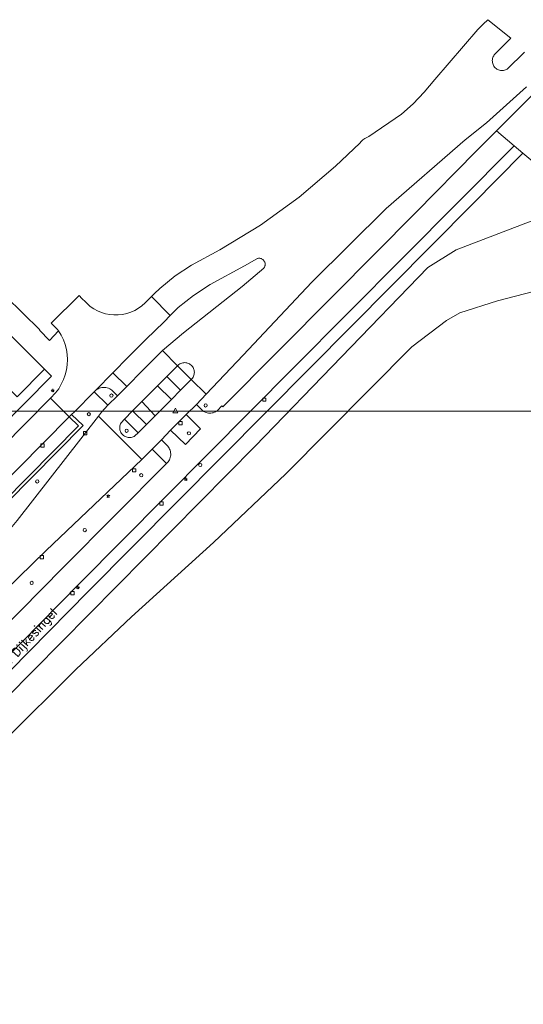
# Model space of a CAD drawing. Header units: metres. Extents: x 105376 to 107446, y 444190 to 447356.
# Tile 29 of 90: x 106681 to 106758, y 446305 to 446456. Entities that reach past the tile are written whole.
import ezdxf
from ezdxf.enums import TextEntityAlignment as Align

# ---------------------------------------------------------------- set-up
doc = ezdxf.new("R2010")
doc.units = ezdxf.units.M
doc.header["$MEASUREMENT"] = 0
for name, color, linetype, lineweight in [('begroeid terreindeel kenmerkpunt', 3, 'Continuous', 0), ('onbegroeid terreindeel vlak', 5, 'Continuous', 0), ('ondersteunend waterdeel vlak', 4, 'Continuous', 0), ('ondersteunend wegdeel vlak', 2, 'Continuous', 0), ('openbare ruimte label tekst', 7, 'Continuous', 0), ('pand vlak gecombineerd BAG en BGT', 1, 'Continuous', 30), ('s_boom', 7, 'Continuous', 0), ('s_lantaarnpaal_lichtmast', 7, 'Continuous', 0), ('s_rioolput', 7, 'Continuous', 0), ('s_straatkolk_trottoirkolk', 7, 'Continuous', 0), ('s_verkeersbordpaal', 7, 'Continuous', 0), ('waterdeel vlak', 4, 'Continuous', 0), ('wegdeel vlak', 2, 'Continuous', 0)]:
    doc.layers.add(name, color=color, linetype=linetype, lineweight=lineweight)
doc.styles.get("Standard").update_dxf_attribs({"font": 'romans.shx'})

msp = doc.modelspace()

# ---------------------------------------------------------------- linework, layer by layer
at = {"linetype": 'Continuous', "lineweight": 0, "flags": 128}
msp.add_lwpolyline([(107294.76, 445804.22), (106441.12, 445804.22), (106441.12, 446395.97), (107294.76, 446395.97)], close=True, dxfattribs=at)
msp.add_lwpolyline([(107294.76, 445804.22), (106441.12, 445804.22), (106441.12, 446395.97), (107294.76, 446395.97)], close=True, dxfattribs=at)
at = {"layer": 'begroeid terreindeel kenmerkpunt', "flags": 128}
for points in [[(106759.24, 446444.34), (106756.35, 446441.4), (106753.93, 446438.98), (106750.81, 446435.86), (106741.56, 446426.47), (106728.92, 446413.7), (106711.96, 446396.66), (106711.81, 446396.79), (106711.13, 446396.07), (106710.99, 446395.96), (106710.83, 446395.87), (106710.66, 446395.8), (106710.48, 446395.74), (106710.31, 446395.7), (106710.12, 446395.67), (106709.94, 446395.67), (106709.76, 446395.68), (106709.58, 446395.72), (106709.4, 446395.77), (106709.23, 446395.83), (106709.06, 446395.92), (106708.91, 446396.01), (106708.77, 446396.13), (106707.92, 446397.01), (106709.4, 446398.58), (106715.09, 446404.56), (106725.6, 446415.78), (106737, 446427.1), (106749.15, 446437.61), (106752.41, 446440.25), (106758.57, 446445.77)], [(106759.24, 446444.34), (106756.35, 446441.4), (106753.93, 446438.98), (106750.81, 446435.86), (106741.56, 446426.47), (106728.92, 446413.7), (106711.96, 446396.66), (106711.81, 446396.79), (106711.13, 446396.07), (106710.99, 446395.96), (106710.83, 446395.87), (106710.66, 446395.8), (106710.48, 446395.74), (106710.31, 446395.7), (106710.12, 446395.67), (106709.94, 446395.67), (106709.76, 446395.68), (106709.58, 446395.72), (106709.4, 446395.77), (106709.23, 446395.83), (106709.06, 446395.92), (106708.91, 446396.01), (106708.77, 446396.13), (106707.92, 446397.01), (106709.4, 446398.58), (106715.09, 446404.56), (106725.6, 446415.78), (106737, 446427.1), (106749.15, 446437.61), (106752.41, 446440.25), (106758.57, 446445.77)], [(106623.71, 446304.72), (106627.11, 446306.79), (106632.75, 446310.66), (106638.08, 446314.94), (106643.09, 446319.59), (106644.36, 446320.82), (106667.26, 446343.9), (106691.32, 446368.31), (106725.34, 446402.6), (106750.26, 446427.74), (106758.01, 446435.58), (106767.02, 446428.07)], [(106623.71, 446304.72), (106627.11, 446306.79), (106632.75, 446310.66), (106638.08, 446314.94), (106643.09, 446319.59), (106644.36, 446320.82), (106667.26, 446343.9), (106691.32, 446368.31), (106725.34, 446402.6), (106750.26, 446427.74), (106758.01, 446435.58), (106767.02, 446428.07)], [(106766.09, 446427.72), (106747.77, 446420.71), (106743.41, 446418.02), (106716.93, 446390.58), (106648.94, 446321.81), (106641.11, 446314.5), (106632.8, 446307.76), (106626.68, 446302.36)], [(106766.09, 446427.72), (106747.77, 446420.71), (106743.41, 446418.02), (106716.93, 446390.58), (106648.94, 446321.81), (106641.11, 446314.5), (106632.8, 446307.76), (106626.68, 446302.36)]]:
    msp.add_lwpolyline(points, dxfattribs=at)
for points in [[(106649.36, 446352.17), (106663.05, 446365.97), (106690.54, 446393.75), (106688.75, 446395.46), (106689.18, 446395.88), (106692.21, 446398.92), (106694.34, 446396.89), (106693.35, 446395.8), (106692.86, 446395.22), (106680.39, 446379.17), (106678.86, 446377.35), (106665.35, 446363.74), (106652.3, 446350.55), (106644.91, 446343.99), (106637.1, 446337.94), (106633.09, 446335.07), (106620.87, 446327.39), (106620.02, 446328.92), (106623.68, 446331.21), (106635.01, 446339.21), (106635.71, 446339.82), (106642.72, 446345.8)], [(106649.36, 446352.17), (106663.05, 446365.97), (106690.54, 446393.75), (106688.75, 446395.46), (106689.18, 446395.88), (106692.21, 446398.92), (106694.34, 446396.89), (106693.35, 446395.8), (106692.86, 446395.22), (106680.39, 446379.17), (106678.86, 446377.35), (106665.35, 446363.74), (106652.3, 446350.55), (106644.91, 446343.99), (106637.1, 446337.94), (106633.09, 446335.07), (106620.87, 446327.39), (106620.02, 446328.92), (106623.68, 446331.21), (106635.01, 446339.21), (106635.71, 446339.82), (106642.72, 446345.8)], [(106641.04, 446330.05), (106644.76, 446333.91), (106651.59, 446341.28), (106667.06, 446356.99), (106678.51, 446368.37), (106684.83, 446374.56), (106699.51, 446388.57), (106701.12, 446390.15), (106703.3, 446387.92), (106687.46, 446371.95), (106671.11, 446355.42), (106645.75, 446329.73), (106639.11, 446323.1), (106637.76, 446324.91), (106638.46, 446325.44), (106637.67, 446326.52), (106638.39, 446327.07), (106638.12, 446327.41), (106639.68, 446328.77)], [(106641.04, 446330.05), (106644.76, 446333.91), (106651.59, 446341.28), (106667.06, 446356.99), (106678.51, 446368.37), (106684.83, 446374.56), (106699.51, 446388.57), (106701.12, 446390.15), (106703.3, 446387.92), (106687.46, 446371.95), (106671.11, 446355.42), (106645.75, 446329.73), (106639.11, 446323.1), (106637.76, 446324.91), (106638.46, 446325.44), (106637.67, 446326.52), (106638.39, 446327.07), (106638.12, 446327.41), (106639.68, 446328.77)]]:
    msp.add_lwpolyline(points, close=True, dxfattribs=at)
at = {"layer": 'onbegroeid terreindeel vlak', "flags": 128}
msp.add_lwpolyline([(106680.43, 446398.18), (106684.62, 446402.41), (106685.69, 446401.35), (106665.3, 446380.77)], dxfattribs=at)
at = {"layer": 'ondersteunend waterdeel vlak', "flags": 128}
for points in [[(106626.68, 446302.36), (106632.8, 446307.76), (106641.11, 446314.5), (106648.94, 446321.81), (106716.93, 446390.58), (106743.41, 446418.02), (106747.77, 446420.71), (106766.09, 446427.72)], [(106626.68, 446302.36), (106632.8, 446307.76), (106641.11, 446314.5), (106648.94, 446321.81), (106716.93, 446390.58), (106743.41, 446418.02), (106747.77, 446420.71), (106766.09, 446427.72)], [(106765.12, 446415.77), (106754.12, 446412.89), (106748.31, 446411.05), (106746.27, 446409.91), (106740.93, 446405.85), (106721.63, 446386.36), (106710.54, 446375.8), (106697.95, 446364.42), (106689.39, 446356.31), (106678.41, 446345.37), (106668.84, 446335.28), (106660.17, 446326.78), (106651.76, 446318.57), (106645.89, 446313.08), (106641.59, 446309.88), (106635.82, 446305.62), (106634.37, 446304.06)], [(106765.12, 446415.77), (106754.12, 446412.89), (106748.31, 446411.05), (106746.27, 446409.91), (106740.93, 446405.85), (106721.63, 446386.36), (106710.54, 446375.8), (106697.95, 446364.42), (106689.39, 446356.31), (106678.41, 446345.37), (106668.84, 446335.28), (106660.17, 446326.78), (106651.76, 446318.57), (106645.89, 446313.08), (106641.59, 446309.88), (106635.82, 446305.62), (106634.37, 446304.06)]]:
    msp.add_lwpolyline(points, dxfattribs=at)
at = {"layer": 'ondersteunend wegdeel vlak', "flags": 128}
for points in [[(106703.39, 446401.27), (106705, 446402.93), (106707.11, 446400.83), (106705.46, 446399.19)], [(106703.39, 446401.27), (106705, 446402.93), (106707.11, 446400.83), (106705.46, 446399.19)], [(106701.6, 446395.27), (106699.52, 446397.45), (106701.96, 446399.86), (106704.06, 446397.76)], [(106701.6, 446395.27), (106699.52, 446397.45), (106701.96, 446399.86), (106704.06, 446397.76)], [(106698.99, 446392.63), (106698.48, 446392.17), (106698.35, 446392.09), (106698.2, 446392.03), (106698.06, 446391.98), (106697.91, 446391.94), (106697.75, 446391.92), (106697.6, 446391.92), (106697.44, 446391.93), (106697.29, 446391.96), (106697.14, 446392.01), (106697, 446392.07), (106696.87, 446392.14), (106696.74, 446392.23), (106696.62, 446392.33), (106696.51, 446392.44), (106696.42, 446392.56), (106696.33, 446392.69), (106696.27, 446392.83), (106696.21, 446392.97), (106696.17, 446393.12), (106696.15, 446393.28), (106696.14, 446393.43), (106696.15, 446393.59), (106696.17, 446393.74), (106696.21, 446393.89), (106696.27, 446394.03), (106696.34, 446394.17), (106696.86, 446394.75)], [(106698.99, 446392.63), (106698.48, 446392.17), (106698.35, 446392.09), (106698.2, 446392.03), (106698.06, 446391.98), (106697.91, 446391.94), (106697.75, 446391.92), (106697.6, 446391.92), (106697.44, 446391.93), (106697.29, 446391.96), (106697.14, 446392.01), (106697, 446392.07), (106696.87, 446392.14), (106696.74, 446392.23), (106696.62, 446392.33), (106696.51, 446392.44), (106696.42, 446392.56), (106696.33, 446392.69), (106696.27, 446392.83), (106696.21, 446392.97), (106696.17, 446393.12), (106696.15, 446393.28), (106696.14, 446393.43), (106696.15, 446393.59), (106696.17, 446393.74), (106696.21, 446393.89), (106696.27, 446394.03), (106696.34, 446394.17), (106696.86, 446394.75)], [(106703.94, 446393.03), (106706.34, 446395.47), (106708.54, 446393.26), (106706.22, 446390.88)], [(106703.94, 446393.03), (106706.34, 446395.47), (106708.54, 446393.26), (106706.22, 446390.88)]]:
    msp.add_lwpolyline(points, close=True, dxfattribs=at)
at = {"layer": 'pand vlak gecombineerd BAG en BGT', "flags": 128}
msp.add_lwpolyline([(106671.85, 446406.68), (106676.05, 446410.92), (106684.62, 446402.41), (106680.43, 446398.18)], close=True, dxfattribs=at)
msp.add_lwpolyline([(106671.85, 446406.68), (106676.05, 446410.92), (106684.62, 446402.41), (106680.43, 446398.18)], close=True, dxfattribs=at)
at = {"layer": 's_boom', "color": 251, "linetype": 'Continuous', "lineweight": 0, "flags": 128}
for points in [[(106691.15, 446395.51, 1), (106691.65, 446395.51, 1)], [(106683.24, 446385.19, 1), (106683.74, 446385.19, 1)], [(106699.19, 446386.14, 1), (106699.69, 446386.14, 1)], [(106690.52, 446377.71, 1), (106691.02, 446377.71, 1)], [(106682.38, 446369.61, 1), (106682.88, 446369.61, 1)]]:
    msp.add_lwpolyline(points, format="xyb", close=True, dxfattribs=at)
at = {"layer": 's_lantaarnpaal_lichtmast', "color": 7, "linetype": 'Continuous', "lineweight": 0, "flags": 128}
for points in [[(106685.81, 446399.21), (106685.63, 446399.21), (106685.77, 446399.11), (106685.72, 446398.93), (106685.86, 446399.04), (106686.01, 446398.93), (106685.95, 446399.11), (106686.1, 446399.21), (106685.92, 446399.21), (106685.86, 446399.38)], [(106706.21, 446385.61), (106706.03, 446385.61), (106706.17, 446385.5), (106706.12, 446385.33), (106706.26, 446385.43), (106706.41, 446385.33), (106706.36, 446385.5), (106706.5, 446385.61), (106706.32, 446385.61), (106706.26, 446385.78)], [(106694.32, 446383.01), (106694.14, 446383.01), (106694.28, 446382.9), (106694.23, 446382.73), (106694.37, 446382.84), (106694.52, 446382.73), (106694.46, 446382.9), (106694.61, 446383.01), (106694.43, 446383.01), (106694.37, 446383.18)], [(106689.66, 446368.97), (106689.47, 446368.97), (106689.62, 446368.86), (106689.57, 446368.69), (106689.71, 446368.8), (106689.86, 446368.69), (106689.8, 446368.86), (106689.95, 446368.97), (106689.77, 446368.97), (106689.71, 446369.14)]]:
    msp.add_lwpolyline(points, close=True, dxfattribs=at)
at = {"layer": 's_rioolput', "color": 7, "linetype": 'Continuous', "lineweight": 0, "flags": 128}
msp.add_lwpolyline([(106704.31, 446395.7), (106705.06, 446395.7), (106704.69, 446396.45)], close=True, dxfattribs=at)
at = {"layer": 's_straatkolk_trottoirkolk', "color": 7, "linetype": 'Continuous', "lineweight": 0, "flags": 128}
for points in [[(106718.07, 446397.99), (106718.57, 446397.99), (106718.57, 446397.49), (106718.07, 446397.49)], [(106705.2, 446394.39), (106705.7, 446394.39), (106705.7, 446393.89), (106705.2, 446393.89)], [(106690.58, 446392.85), (106691.08, 446392.85), (106691.08, 446392.35), (106690.58, 446392.35)], [(106684.03, 446390.94), (106684.53, 446390.94), (106684.53, 446390.44), (106684.03, 446390.44)], [(106698.1, 446387.14), (106698.6, 446387.14), (106698.6, 446386.64), (106698.1, 446386.64)], [(106702.29, 446382.04), (106702.79, 446382.04), (106702.79, 446381.54), (106702.29, 446381.54)], [(106683.93, 446373.81), (106684.43, 446373.81), (106684.43, 446373.31), (106683.93, 446373.31)], [(106688.65, 446368.27), (106689.15, 446368.27), (106689.15, 446367.77), (106688.65, 446367.77)]]:
    msp.add_lwpolyline(points, close=True, dxfattribs=at)
at = {"layer": 's_verkeersbordpaal', "color": 7, "linetype": 'Continuous', "lineweight": 0, "flags": 128}
for points in [[(106694.61, 446398.36, 1), (106695.11, 446398.36, 1)], [(106709.07, 446396.85, 1), (106709.57, 446396.85, 1)], [(106696.95, 446392.96, 1), (106697.45, 446392.96, 1)], [(106706.51, 446392.57, 1), (106707.01, 446392.57, 1)], [(106708.24, 446387.72, 1), (106708.74, 446387.72, 1)]]:
    msp.add_lwpolyline(points, format="xyb", close=True, dxfattribs=at)
at = {"layer": 'waterdeel vlak', "flags": 128}
msp.add_lwpolyline([(106634.37, 446304.06), (106635.82, 446305.62), (106641.59, 446309.88), (106645.89, 446313.08), (106651.76, 446318.57), (106660.17, 446326.78), (106668.84, 446335.28), (106678.41, 446345.37), (106689.39, 446356.31), (106697.95, 446364.42), (106710.54, 446375.8), (106721.63, 446386.36), (106740.93, 446405.85), (106746.27, 446409.91), (106748.31, 446411.05), (106754.12, 446412.89), (106765.12, 446415.77)], dxfattribs=at)
msp.add_lwpolyline([(106634.37, 446304.06), (106635.82, 446305.62), (106641.59, 446309.88), (106645.89, 446313.08), (106651.76, 446318.57), (106660.17, 446326.78), (106668.84, 446335.28), (106678.41, 446345.37), (106689.39, 446356.31), (106697.95, 446364.42), (106710.54, 446375.8), (106721.63, 446386.36), (106740.93, 446405.85), (106746.27, 446409.91), (106748.31, 446411.05), (106754.12, 446412.89), (106765.12, 446415.77)], dxfattribs=at)
at = {"layer": 'wegdeel vlak', "flags": 128}
for points in [[(106758.57, 446445.77), (106752.41, 446440.25), (106749.15, 446437.61), (106737, 446427.1), (106725.6, 446415.78), (106715.09, 446404.56), (106709.4, 446398.58), (106707.11, 446400.83), (106707.22, 446400.94), (106707.31, 446401.06), (106707.4, 446401.19), (106707.46, 446401.33), (106707.52, 446401.48), (106707.56, 446401.63), (106707.58, 446401.78), (106707.59, 446401.94), (106707.58, 446402.09), (106707.55, 446402.24), (106707.51, 446402.39), (106707.46, 446402.54), (106707.39, 446402.68), (106707.3, 446402.81), (106707.2, 446402.93), (106707.09, 446403.04), (106706.97, 446403.13), (106706.84, 446403.22), (106706.71, 446403.29), (106706.56, 446403.34), (106706.41, 446403.38), (106706.26, 446403.41), (106706.1, 446403.42), (106705.95, 446403.41), (106705.8, 446403.39), (106705.65, 446403.35), (106705.5, 446403.29), (106705.36, 446403.22), (106705.23, 446403.14), (106705.11, 446403.04), (106705, 446402.93), (106702.71, 446405.27), (106705.9, 446408.01), (106714.93, 446415.13), (106718.23, 446417.93), (106718.29, 446418.01), (106718.34, 446418.09), (106718.38, 446418.17), (106718.41, 446418.26), (106718.43, 446418.35), (106718.45, 446418.45), (106718.45, 446418.54), (106718.44, 446418.63), (106718.43, 446418.73), (106718.4, 446418.82), (106718.36, 446418.91), (106718.32, 446418.99), (106718.27, 446419.07), (106718.21, 446419.14), (106718.14, 446419.21), (106718.07, 446419.27), (106717.99, 446419.32), (106717.9, 446419.36), (106717.82, 446419.39), (106717.73, 446419.42), (106717.63, 446419.43), (106717.54, 446419.44), (106717.44, 446419.43), (106717.35, 446419.42), (106717.26, 446419.4), (106717.17, 446419.36), (106715.29, 446418.3), (106710, 446415.39), (106707.48, 446413.74), (106705.13, 446411.86), (106703.9, 446410.66), (106701.02, 446413.56), (106701.48, 446414.02), (106702.29, 446414.81), (106704.62, 446416.72), (106707.13, 446418.39), (106711.49, 446420.74), (106717.75, 446424.54), (106723.67, 446428.84), (106729.24, 446433.59), (106732.96, 446437.12), (106733.2, 446437.37), (106733.46, 446437.6), (106733.74, 446437.81), (106734.04, 446437.99), (106734.35, 446438.15), (106739.38, 446441.54), (106741.18, 446443.16), (106742.85, 446444.91), (106744.46, 446446.87), (106751.1, 446454.56), (106751.92, 446455.36), (106752.63, 446456.06), (106756.12, 446453.21), (106753.6, 446450.65), (106753.52, 446450.53), (106753.44, 446450.39), (106753.39, 446450.25), (106753.34, 446450.1), (106753.31, 446449.95), (106753.3, 446449.79), (106753.31, 446449.64), (106753.32, 446449.49), (106753.36, 446449.33), (106753.41, 446449.19), (106753.47, 446449.05), (106753.55, 446448.92), (106753.65, 446448.79), (106753.75, 446448.68), (106753.87, 446448.58), (106753.99, 446448.49), (106754.12, 446448.41), (106754.27, 446448.35), (106754.41, 446448.3), (106754.56, 446448.27), (106754.72, 446448.25), (106754.87, 446448.25), (106755.02, 446448.26), (106755.18, 446448.29), (106755.32, 446448.34), (106755.47, 446448.4), (106755.6, 446448.47), (106758.22, 446451.07)], [(106758.57, 446445.77), (106752.41, 446440.25), (106749.15, 446437.61), (106737, 446427.1), (106725.6, 446415.78), (106715.09, 446404.56), (106709.4, 446398.58), (106707.11, 446400.83), (106707.22, 446400.94), (106707.31, 446401.06), (106707.4, 446401.19), (106707.46, 446401.33), (106707.52, 446401.48), (106707.56, 446401.63), (106707.58, 446401.78), (106707.59, 446401.94), (106707.58, 446402.09), (106707.55, 446402.24), (106707.51, 446402.39), (106707.46, 446402.54), (106707.39, 446402.68), (106707.3, 446402.81), (106707.2, 446402.93), (106707.09, 446403.04), (106706.97, 446403.13), (106706.84, 446403.22), (106706.71, 446403.29), (106706.56, 446403.34), (106706.41, 446403.38), (106706.26, 446403.41), (106706.1, 446403.42), (106705.95, 446403.41), (106705.8, 446403.39), (106705.65, 446403.35), (106705.5, 446403.29), (106705.36, 446403.22), (106705.23, 446403.14), (106705.11, 446403.04), (106705, 446402.93), (106702.71, 446405.27), (106705.9, 446408.01), (106714.93, 446415.13), (106718.23, 446417.93), (106718.29, 446418.01), (106718.34, 446418.09), (106718.38, 446418.17), (106718.41, 446418.26), (106718.43, 446418.35), (106718.45, 446418.45), (106718.45, 446418.54), (106718.44, 446418.63), (106718.43, 446418.73), (106718.4, 446418.82), (106718.36, 446418.91), (106718.32, 446418.99), (106718.27, 446419.07), (106718.21, 446419.14), (106718.14, 446419.21), (106718.07, 446419.27), (106717.99, 446419.32), (106717.9, 446419.36), (106717.82, 446419.39), (106717.73, 446419.42), (106717.63, 446419.43), (106717.54, 446419.44), (106717.44, 446419.43), (106717.35, 446419.42), (106717.26, 446419.4), (106717.17, 446419.36), (106715.29, 446418.3), (106710, 446415.39), (106707.48, 446413.74), (106705.13, 446411.86), (106703.9, 446410.66), (106701.02, 446413.56), (106701.48, 446414.02), (106702.29, 446414.81), (106704.62, 446416.72), (106707.13, 446418.39), (106711.49, 446420.74), (106717.75, 446424.54), (106723.67, 446428.84), (106729.24, 446433.59), (106732.96, 446437.12), (106733.2, 446437.37), (106733.46, 446437.6), (106733.74, 446437.81), (106734.04, 446437.99), (106734.35, 446438.15), (106739.38, 446441.54), (106741.18, 446443.16), (106742.85, 446444.91), (106744.46, 446446.87), (106751.1, 446454.56), (106751.92, 446455.36), (106752.63, 446456.06), (106756.12, 446453.21), (106753.6, 446450.65), (106753.52, 446450.53), (106753.44, 446450.39), (106753.39, 446450.25), (106753.34, 446450.1), (106753.31, 446449.95), (106753.3, 446449.79), (106753.31, 446449.64), (106753.32, 446449.49), (106753.36, 446449.33), (106753.41, 446449.19), (106753.47, 446449.05), (106753.55, 446448.92), (106753.65, 446448.79), (106753.75, 446448.68), (106753.87, 446448.58), (106753.99, 446448.49), (106754.12, 446448.41), (106754.27, 446448.35), (106754.41, 446448.3), (106754.56, 446448.27), (106754.72, 446448.25), (106754.87, 446448.25), (106755.02, 446448.26), (106755.18, 446448.29), (106755.32, 446448.34), (106755.47, 446448.4), (106755.6, 446448.47), (106758.22, 446451.07)], [(106671.11, 446355.42), (106687.46, 446371.95), (106703.3, 446387.92), (106703.43, 446388.05), (106703.56, 446388.19), (106703.67, 446388.34), (106703.76, 446388.51), (106703.83, 446388.68), (106703.89, 446388.86), (106703.94, 446389.04), (106703.96, 446389.23), (106703.96, 446389.41), (106703.95, 446389.6), (106703.92, 446389.79), (106703.87, 446389.97), (106703.8, 446390.14), (106703.72, 446390.31), (106703.62, 446390.47), (106703.51, 446390.62), (106702.57, 446391.59), (106703.94, 446393.03), (106706.22, 446390.88), (106708.54, 446393.26), (106706.34, 446395.47), (106707.92, 446397.01), (106708.77, 446396.13), (106708.91, 446396.01), (106709.06, 446395.92), (106709.23, 446395.83), (106709.4, 446395.77), (106709.58, 446395.72), (106709.76, 446395.68), (106709.94, 446395.67), (106710.12, 446395.67), (106710.31, 446395.7), (106710.48, 446395.74), (106710.66, 446395.8), (106710.83, 446395.87), (106710.99, 446395.96), (106711.13, 446396.07), (106711.81, 446396.79), (106711.96, 446396.66), (106728.92, 446413.7), (106741.56, 446426.47), (106750.81, 446435.86), (106753.93, 446438.98), (106756.64, 446436.72), (106739.62, 446419.57), (106722.74, 446402.57), (106689.96, 446369.5), (106666.12, 446345.31)], [(106671.11, 446355.42), (106687.46, 446371.95), (106703.3, 446387.92), (106703.43, 446388.05), (106703.56, 446388.19), (106703.67, 446388.34), (106703.76, 446388.51), (106703.83, 446388.68), (106703.89, 446388.86), (106703.94, 446389.04), (106703.96, 446389.23), (106703.96, 446389.41), (106703.95, 446389.6), (106703.92, 446389.79), (106703.87, 446389.97), (106703.8, 446390.14), (106703.72, 446390.31), (106703.62, 446390.47), (106703.51, 446390.62), (106702.57, 446391.59), (106703.94, 446393.03), (106706.22, 446390.88), (106708.54, 446393.26), (106706.34, 446395.47), (106707.92, 446397.01), (106708.77, 446396.13), (106708.91, 446396.01), (106709.06, 446395.92), (106709.23, 446395.83), (106709.4, 446395.77), (106709.58, 446395.72), (106709.76, 446395.68), (106709.94, 446395.67), (106710.12, 446395.67), (106710.31, 446395.7), (106710.48, 446395.74), (106710.66, 446395.8), (106710.83, 446395.87), (106710.99, 446395.96), (106711.13, 446396.07), (106711.81, 446396.79), (106711.96, 446396.66), (106728.92, 446413.7), (106741.56, 446426.47), (106750.81, 446435.86), (106753.93, 446438.98), (106756.64, 446436.72), (106739.62, 446419.57), (106722.74, 446402.57), (106689.96, 446369.5), (106666.12, 446345.31)], [(106618.67, 446304.02), (106620.95, 446305.21), (106628.86, 446310.11), (106636.26, 446315.76), (106643.07, 446322.1), (106666.12, 446345.31), (106689.96, 446369.5), (106722.74, 446402.57), (106739.62, 446419.57), (106756.64, 446436.72), (106758.01, 446435.58), (106750.26, 446427.74), (106725.34, 446402.6), (106691.32, 446368.31), (106667.26, 446343.9), (106644.36, 446320.82), (106643.09, 446319.59), (106638.08, 446314.94), (106632.75, 446310.66), (106627.11, 446306.79), (106623.71, 446304.72)], [(106618.67, 446304.02), (106620.95, 446305.21), (106628.86, 446310.11), (106636.26, 446315.76), (106643.07, 446322.1), (106666.12, 446345.31), (106689.96, 446369.5), (106722.74, 446402.57), (106739.62, 446419.57), (106756.64, 446436.72), (106758.01, 446435.58), (106750.26, 446427.74), (106725.34, 446402.6), (106691.32, 446368.31), (106667.26, 446343.9), (106644.36, 446320.82), (106643.09, 446319.59), (106638.08, 446314.94), (106632.75, 446310.66), (106627.11, 446306.79), (106623.71, 446304.72)], [(106678.68, 446413.59), (106683.88, 446408.44), (106683.82, 446408.39), (106685.35, 446406.83), (106686.74, 446408.32), (106687.15, 446407.65), (106687.49, 446406.94), (106687.76, 446406.2), (106687.96, 446405.44), (106688.08, 446404.66), (106688.12, 446403.88), (106688.08, 446403.09), (106687.97, 446402.31), (106687.78, 446401.55), (106687.52, 446400.81), (106687.18, 446400.1), (106686.78, 446399.42), (106686.31, 446398.79), (106685.53, 446397.97), (106666.83, 446379.09)], [(106678.68, 446413.59), (106683.88, 446408.44), (106683.82, 446408.39), (106685.35, 446406.83), (106686.74, 446408.32), (106687.15, 446407.65), (106687.49, 446406.94), (106687.76, 446406.2), (106687.96, 446405.44), (106688.08, 446404.66), (106688.12, 446403.88), (106688.08, 446403.09), (106687.97, 446402.31), (106687.78, 446401.55), (106687.52, 446400.81), (106687.18, 446400.1), (106686.78, 446399.42), (106686.31, 446398.79), (106685.53, 446397.97), (106666.83, 446379.09)], [(106665.3, 446380.77), (106685.69, 446401.35), (106684.62, 446402.41), (106676.05, 446410.92)], [(106665.3, 446380.77), (106685.69, 446401.35), (106684.62, 446402.41), (106676.05, 446410.92)], [(106680.39, 446379.17), (106692.86, 446395.22), (106699.51, 446388.57), (106684.83, 446374.56), (106678.51, 446368.37)]]:
    msp.add_lwpolyline(points, dxfattribs=at)
for points in [[(106695.09, 446401.84), (106692.48, 446399.21), (106692.21, 446398.92), (106689.18, 446395.88), (106688.75, 446395.46), (106688.37, 446395.11), (106685.53, 446397.97), (106686.31, 446398.79), (106686.78, 446399.42), (106687.18, 446400.1), (106687.52, 446400.81), (106687.78, 446401.55), (106687.97, 446402.31), (106688.08, 446403.09), (106688.12, 446403.88), (106688.08, 446404.66), (106687.96, 446405.44), (106687.76, 446406.2), (106687.49, 446406.94), (106687.15, 446407.65), (106686.74, 446408.32), (106686.58, 446408.51), (106685.63, 446409.49), (106689.9, 446413.71), (106690.33, 446413.28), (106690.87, 446412.75), (106691.09, 446412.53), (106691.6, 446412.06), (106692.15, 446411.69), (106692.72, 446411.37), (106693.33, 446411.12), (106693.96, 446410.93), (106694.61, 446410.8), (106695.26, 446410.74), (106695.92, 446410.75), (106696.58, 446410.83), (106697.22, 446410.97), (106697.85, 446411.17), (106698.45, 446411.44), (106699.02, 446411.77), (106699.55, 446412.16), (106700.04, 446412.59), (106700.22, 446412.77), (106701.02, 446413.56), (106703.9, 446410.66), (106702.96, 446409.69), (106700.15, 446406.95), (106697.5, 446404.3)], [(106695.09, 446401.84), (106692.48, 446399.21), (106692.21, 446398.92), (106689.18, 446395.88), (106688.75, 446395.46), (106688.37, 446395.11), (106685.53, 446397.97), (106686.31, 446398.79), (106686.78, 446399.42), (106687.18, 446400.1), (106687.52, 446400.81), (106687.78, 446401.55), (106687.97, 446402.31), (106688.08, 446403.09), (106688.12, 446403.88), (106688.08, 446404.66), (106687.96, 446405.44), (106687.76, 446406.2), (106687.49, 446406.94), (106687.15, 446407.65), (106686.74, 446408.32), (106686.58, 446408.51), (106685.63, 446409.49), (106689.9, 446413.71), (106690.33, 446413.28), (106690.87, 446412.75), (106691.09, 446412.53), (106691.6, 446412.06), (106692.15, 446411.69), (106692.72, 446411.37), (106693.33, 446411.12), (106693.96, 446410.93), (106694.61, 446410.8), (106695.26, 446410.74), (106695.92, 446410.75), (106696.58, 446410.83), (106697.22, 446410.97), (106697.85, 446411.17), (106698.45, 446411.44), (106699.02, 446411.77), (106699.55, 446412.16), (106700.04, 446412.59), (106700.22, 446412.77), (106701.02, 446413.56), (106703.9, 446410.66), (106702.96, 446409.69), (106700.15, 446406.95), (106697.5, 446404.3)], [(106694.34, 446396.89), (106695.78, 446398.33), (106697.23, 446399.75), (106699.64, 446402.19), (106701.17, 446403.73), (106702.71, 446405.27), (106705, 446402.93), (106703.39, 446401.27), (106701.96, 446399.86), (106699.52, 446397.45), (106698.12, 446396.04), (106696.86, 446394.75), (106696.34, 446394.17), (106696.27, 446394.03), (106696.21, 446393.89), (106696.17, 446393.74), (106696.15, 446393.59), (106696.14, 446393.43), (106696.15, 446393.28), (106696.17, 446393.12), (106696.21, 446392.97), (106696.27, 446392.83), (106696.33, 446392.69), (106696.42, 446392.56), (106696.51, 446392.44), (106696.62, 446392.33), (106696.74, 446392.23), (106696.87, 446392.14), (106697, 446392.07), (106697.14, 446392.01), (106697.29, 446391.96), (106697.44, 446391.93), (106697.6, 446391.92), (106697.75, 446391.92), (106697.91, 446391.94), (106698.06, 446391.98), (106698.2, 446392.03), (106698.35, 446392.09), (106698.48, 446392.17), (106698.99, 446392.63), (106700.23, 446393.9), (106701.6, 446395.27), (106704.06, 446397.76), (106705.46, 446399.19), (106707.11, 446400.83), (106709.4, 446398.58), (106707.92, 446397.01), (106706.34, 446395.47), (106703.94, 446393.03), (106702.57, 446391.59), (106701.12, 446390.15), (106699.51, 446388.57), (106692.86, 446395.22), (106693.35, 446395.8)], [(106694.34, 446396.89), (106695.78, 446398.33), (106697.23, 446399.75), (106699.64, 446402.19), (106701.17, 446403.73), (106702.71, 446405.27), (106705, 446402.93), (106703.39, 446401.27), (106701.96, 446399.86), (106699.52, 446397.45), (106698.12, 446396.04), (106696.86, 446394.75), (106696.34, 446394.17), (106696.27, 446394.03), (106696.21, 446393.89), (106696.17, 446393.74), (106696.15, 446393.59), (106696.14, 446393.43), (106696.15, 446393.28), (106696.17, 446393.12), (106696.21, 446392.97), (106696.27, 446392.83), (106696.33, 446392.69), (106696.42, 446392.56), (106696.51, 446392.44), (106696.62, 446392.33), (106696.74, 446392.23), (106696.87, 446392.14), (106697, 446392.07), (106697.14, 446392.01), (106697.29, 446391.96), (106697.44, 446391.93), (106697.6, 446391.92), (106697.75, 446391.92), (106697.91, 446391.94), (106698.06, 446391.98), (106698.2, 446392.03), (106698.35, 446392.09), (106698.48, 446392.17), (106698.99, 446392.63), (106700.23, 446393.9), (106701.6, 446395.27), (106704.06, 446397.76), (106705.46, 446399.19), (106707.11, 446400.83), (106709.4, 446398.58), (106707.92, 446397.01), (106706.34, 446395.47), (106703.94, 446393.03), (106702.57, 446391.59), (106701.12, 446390.15), (106699.51, 446388.57), (106692.86, 446395.22), (106693.35, 446395.8)], [(106697.23, 446399.75), (106695.78, 446398.33), (106694.94, 446399.18), (106694.77, 446399.3), (106694.6, 446399.4), (106694.41, 446399.48), (106694.22, 446399.54), (106694.02, 446399.59), (106693.82, 446399.61), (106693.61, 446399.61), (106693.41, 446399.6), (106693.21, 446399.56), (106693.01, 446399.5), (106692.82, 446399.42), (106692.64, 446399.32), (106692.48, 446399.21), (106695.09, 446401.84)], [(106697.23, 446399.75), (106695.78, 446398.33), (106694.94, 446399.18), (106694.77, 446399.3), (106694.6, 446399.4), (106694.41, 446399.48), (106694.22, 446399.54), (106694.02, 446399.59), (106693.82, 446399.61), (106693.61, 446399.61), (106693.41, 446399.6), (106693.21, 446399.56), (106693.01, 446399.5), (106692.82, 446399.42), (106692.64, 446399.32), (106692.48, 446399.21), (106695.09, 446401.84)], [(106705.46, 446399.19), (106704.06, 446397.76), (106701.96, 446399.86), (106703.39, 446401.27)], [(106705.46, 446399.19), (106704.06, 446397.76), (106701.96, 446399.86), (106703.39, 446401.27)], [(106694.94, 446399.18), (106695.78, 446398.33), (106694.34, 446396.89), (106692.21, 446398.92), (106692.48, 446399.21), (106692.64, 446399.32), (106692.82, 446399.42), (106693.01, 446399.5), (106693.21, 446399.56), (106693.41, 446399.6), (106693.61, 446399.61), (106693.82, 446399.61), (106694.02, 446399.59), (106694.22, 446399.54), (106694.41, 446399.48), (106694.6, 446399.4), (106694.77, 446399.3)], [(106694.94, 446399.18), (106695.78, 446398.33), (106694.34, 446396.89), (106692.21, 446398.92), (106692.48, 446399.21), (106692.64, 446399.32), (106692.82, 446399.42), (106693.01, 446399.5), (106693.21, 446399.56), (106693.41, 446399.6), (106693.61, 446399.61), (106693.82, 446399.61), (106694.02, 446399.59), (106694.22, 446399.54), (106694.41, 446399.48), (106694.6, 446399.4), (106694.77, 446399.3)], [(106652.75, 446359.07), (106649.7, 446361.81), (106662.61, 446374.8), (106666.83, 446379.09), (106685.53, 446397.97), (106688.37, 446395.11), (106672.82, 446379.41)], [(106652.75, 446359.07), (106649.7, 446361.81), (106662.61, 446374.8), (106666.83, 446379.09), (106685.53, 446397.97), (106688.37, 446395.11), (106672.82, 446379.41)], [(106698.12, 446396.04), (106699.52, 446397.45), (106701.6, 446395.27), (106700.23, 446393.9)], [(106698.12, 446396.04), (106699.52, 446397.45), (106701.6, 446395.27), (106700.23, 446393.9)], [(106696.86, 446394.75), (106698.12, 446396.04), (106700.23, 446393.9), (106698.99, 446392.63)], [(106696.86, 446394.75), (106698.12, 446396.04), (106700.23, 446393.9), (106698.99, 446392.63)], [(106635.71, 446339.82), (106635.01, 446339.21), (106623.68, 446331.21), (106620.02, 446328.92), (106620.87, 446327.39), (106617.69, 446325.56), (106615.59, 446329.28), (106619.3, 446331.48), (106620.32, 446329.73), (106632.94, 446338.28), (106635.45, 446340.3), (106642.56, 446346.36), (106649.32, 446352.8), (106662.72, 446366.32), (106689.81, 446393.72), (106688.37, 446395.11), (106688.75, 446395.46), (106690.54, 446393.75), (106663.05, 446365.97), (106649.36, 446352.17), (106642.72, 446345.8)], [(106635.71, 446339.82), (106635.01, 446339.21), (106623.68, 446331.21), (106620.02, 446328.92), (106620.87, 446327.39), (106617.69, 446325.56), (106615.59, 446329.28), (106619.3, 446331.48), (106620.32, 446329.73), (106632.94, 446338.28), (106635.45, 446340.3), (106642.56, 446346.36), (106649.32, 446352.8), (106662.72, 446366.32), (106689.81, 446393.72), (106688.37, 446395.11), (106688.75, 446395.46), (106690.54, 446393.75), (106663.05, 446365.97), (106649.36, 446352.17), (106642.72, 446345.8)], [(106688.37, 446395.11), (106689.81, 446393.72), (106662.72, 446366.32), (106649.32, 446352.8), (106642.56, 446346.36), (106635.45, 446340.3), (106632.94, 446338.28), (106620.32, 446329.73), (106619.3, 446331.48), (106620.92, 446332.34), (106633.38, 446341.15), (106634.15, 446341.79), (106640.33, 446346.98), (106646.19, 446352.53), (106650.22, 446356.55), (106652.75, 446359.07), (106672.82, 446379.41)], [(106688.37, 446395.11), (106689.81, 446393.72), (106662.72, 446366.32), (106649.32, 446352.8), (106642.56, 446346.36), (106635.45, 446340.3), (106632.94, 446338.28), (106620.32, 446329.73), (106619.3, 446331.48), (106620.92, 446332.34), (106633.38, 446341.15), (106634.15, 446341.79), (106640.33, 446346.98), (106646.19, 446352.53), (106650.22, 446356.55), (106652.75, 446359.07), (106672.82, 446379.41)], [(106703.96, 446389.23), (106703.94, 446389.04), (106703.89, 446388.86), (106703.83, 446388.68), (106703.76, 446388.51), (106703.67, 446388.34), (106703.56, 446388.19), (106703.43, 446388.05), (106703.3, 446387.92), (106701.12, 446390.15), (106702.57, 446391.59), (106703.51, 446390.62), (106703.62, 446390.47), (106703.72, 446390.31), (106703.8, 446390.14), (106703.87, 446389.97), (106703.92, 446389.79), (106703.95, 446389.6), (106703.96, 446389.41)], [(106703.96, 446389.23), (106703.94, 446389.04), (106703.89, 446388.86), (106703.83, 446388.68), (106703.76, 446388.51), (106703.67, 446388.34), (106703.56, 446388.19), (106703.43, 446388.05), (106703.3, 446387.92), (106701.12, 446390.15), (106702.57, 446391.59), (106703.51, 446390.62), (106703.62, 446390.47), (106703.72, 446390.31), (106703.8, 446390.14), (106703.87, 446389.97), (106703.92, 446389.79), (106703.95, 446389.6), (106703.96, 446389.41)]]:
    msp.add_lwpolyline(points, close=True, dxfattribs=at)

# ---------------------------------------------------------------- texts
at = {"layer": 'openbare ruimte label tekst'}
msp.add_text('Burgemeester van Dijkesingel', height=1.3229, rotation=47.5, dxfattribs=at).set_placement((106677.24, 446355.68), align=Align.MIDDLE_CENTER)

doc.saveas('drawing.dxf')
